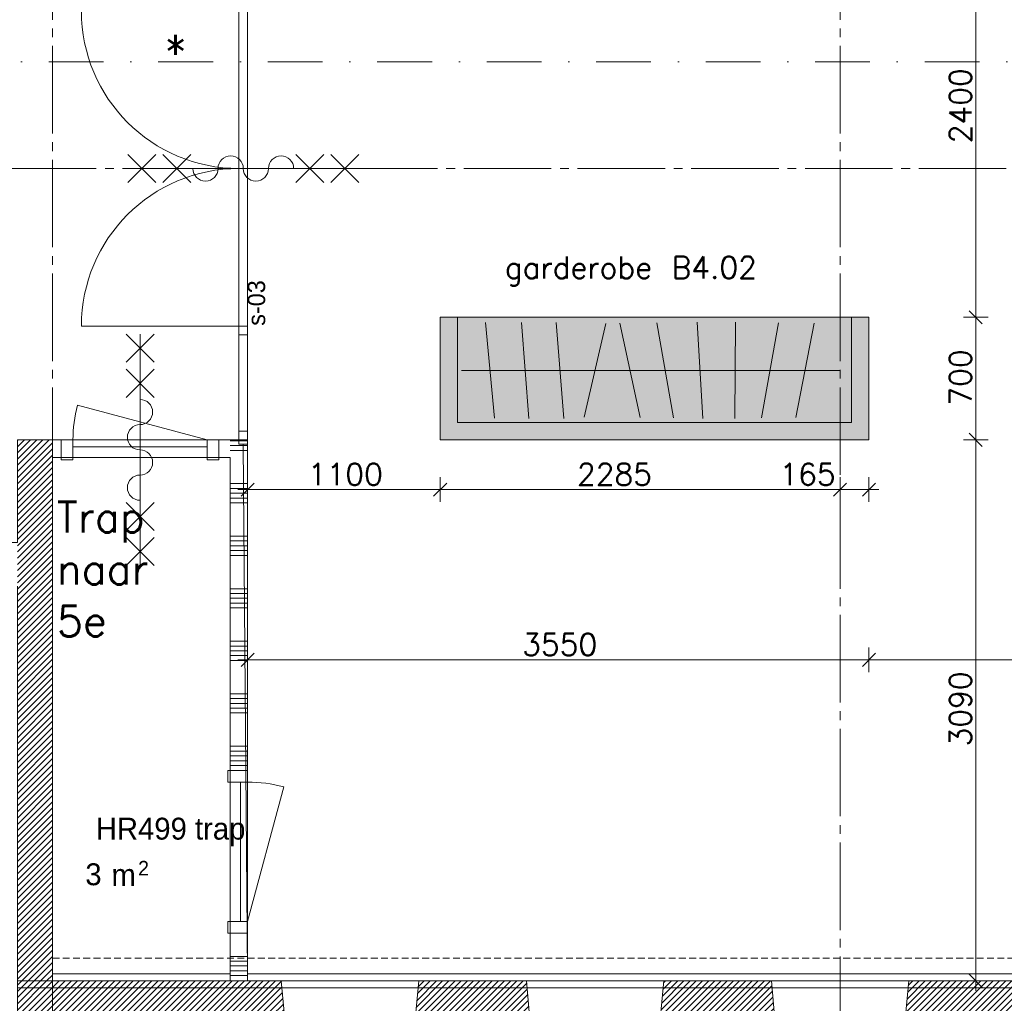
# Model space of a CAD drawing. Header units: millimetres. Extents: x -6136 to 498671, y -8363 to 238556.
# Tile 22 of 47: x 12413 to 18039, y 22232 to 27850. Entities that reach past the tile are written whole.
import ezdxf
from ezdxf.enums import TextEntityAlignment as Align

# ---------------------------------------------------------------- set-up
doc = ezdxf.new("R2010")
doc.units = ezdxf.units.MM
doc.header["$MEASUREMENT"] = 0
for name, pattern in [('B0204', [650, 500, -50, 50, -50]), ('B0302', [625.500011, 313.000011, -156.25, 0, -156.25]), ('B0702', [58.685, 39.06, -19.625001])]:
    doc.linetypes.add(name, pattern=pattern)
for name, color, linetype in [('21 Buitenwanden', 7, 'Continuous'), ('21 Buitenwanden Doorsnede-arcering', 7, 'Continuous'), ('21 Buitenwanden Laagscheidingslijnen', 7, 'Continuous'), ('21 Buitenwanden Ramen', 7, 'Continuous'), ('22 C Binnenwanden', 7, 'Continuous'), ('22 C Binnenwanden Doorsnede-arcering', 7, 'Continuous'), ('22 NC Binnenwanden', 7, 'Continuous'), ('22 NC Binnenwanden Deuren', 7, 'Continuous'), ('22 NC Binnenwanden Doorsnede-arcering', 7, 'Continuous'), ('23 Vloeren', 7, 'Continuous'), ('67 Radiatoren - lijn', 7, 'Continuous'), ('82 Interieur Fase 1', 7, 'Continuous'), ('_ Nieuw Fase 1', 7, 'Continuous'), ('_ Nieuw Fase 1 2D arcering', 7, 'Continuous'), ('_ Nieuw Fase 1 Deuren', 7, 'Continuous'), ('_ Nieuw Fase 1 Deurlabels', 7, 'Continuous'), ('_ Nieuw Fase 1 Doorsnede-arcering', 7, 'Continuous'), ('_ Nieuw Fase 1 Raamlabels', 7, 'Continuous'), ('_ Nieuw Fase 1 tekst', 7, 'Continuous'), ('A Lijn doorsnede', 7, 'Continuous'), ('A Maatvoering', 7, 'Continuous'), ('A Stramien', 7, 'Continuous'), ('Z Brandscheiding', 7, 'Continuous'), ('Z Ruimtebenaming fase 1', 7, 'Continuous'), ('Z Ruimtebenaming fase 1 Zone omranding', 7, 'Continuous'), ('Z Ruimtebenaming fase 1 Zone tekst', 7, 'Continuous')]:
    doc.layers.add(name, color=color, linetype=linetype)
doc.styles.add('GENERATED_STYLE_1', font='txt')
doc.linetypes.add('_ 60', pattern='A,0,[1,19061B UOn1 014c Plattegrond vierde verdieping1.Shx,S=3.968254,R=0,X=0,Y=1.11022e-16],-550,0', length=550)
doc.dimstyles.new('GENERATED_STYLE__1', dxfattribs={"dimtxt": 125, "dimasz": 71.25, "dimexe": 0.18, "dimexo": 0.0625, "dimgap": 0.09, "dimtad": 1, "dimtih": 1, "dimtoh": 1, "dimdec": 0, "dimzin": 0, "dimdsep": 46, "dimtxsty": 'Standard', "dimblk": 'ARROWHEAD_6', "dimblk1": 'ARROWHEAD_6', "dimblk2": 'ARROWHEAD_6', "dimcen": 0.09, "dimse1": 1, "dimse2": 1, "dimclrd": 1, "dimclre": 1, "dimclrt": 9, "dimadec": 0, "dimazin": 0, "dimtfac": 1, "dimtdec": 4, "dimtmove": 0, "dimatfit": 3, "dimfxl": 1, "dimtolj": 1, "dimtzin": 0, "dimarcsym": 0})
doc.dimstyles.new('GENERATED_STYLE__2', dxfattribs={"dimtxt": 125, "dimasz": 71.25, "dimexe": 0.18, "dimexo": 0.0625, "dimgap": 0.09, "dimtad": 1, "dimdec": 0, "dimzin": 0, "dimdsep": 46, "dimtxsty": 'Standard', "dimblk": 'ARROWHEAD_6', "dimblk1": 'ARROWHEAD_6', "dimblk2": 'ARROWHEAD_6', "dimcen": 0.09, "dimse1": 1, "dimse2": 1, "dimclrd": 1, "dimclre": 1, "dimclrt": 9, "dimadec": 0, "dimazin": 0, "dimtfac": 1, "dimtdec": 4, "dimtmove": 0, "dimatfit": 3, "dimfxl": 1, "dimtolj": 1, "dimtzin": 0, "dimarcsym": 0})
pattern_1 = [(45, (0, 0), (-91.9239, 91.9239), []), (45, (-45.96, 45.96), (-91.9239, 91.9239), [97.5, -32.5, 0, -32.5])]
pattern_2 = [(45, (0, 0), (-26.516504, 26.516504), []), (135, (0, 0), (26.516504, 26.516504), [])]
pattern_3 = [(45, (0, 0), (-17.67767, 17.67767), [])]

# ---------------------------------------------------------------- blocks, each defined once
blk = doc.blocks.new('trap_HR499_14_1', base_point=(13274.8, 23196.6))
at = {"layer": 'Z Ruimtebenaming fase 1 Zone tekst', "color": 2, "lineweight": 0}
blk.add_attdef('ROOM_NUMBER', text='', height=125, dxfattribs=at).set_placement((13274.8, 23291.9), align=Align.TOP_CENTER)
for tag, height, p in [('DUMMY_941', 125, (13762, 23333.3)), ('DUMMY_942', 125, (12787.5, 23072.9)), ('DUMMY_943', 125, (12787.5, 23031.3)), ('DUMMY_944', 125, (12890.5, 23027.4)), ('DUMMY_945', 83.3, (13089.3, 23045.2))]:
    blk.add_attdef(tag, text='', height=height, dxfattribs=at).set_placement(p, align=Align.TOP_LEFT)
blk = doc.blocks.new('Slab_1_1', base_point=(200, 32200))
at = {"layer": '23 Vloeren', "color": 1, "linetype": 'Continuous', "lineweight": 0, "flags": 128}
blk.add_lwpolyline([(200, 32200), (200, 7400), (4520, 7400), (4520, 8150), (8080, 8150), (8080, 7400), (12400, 7400), (12400, 22320), (21800, 22320), (21800, 20900), (46600, 20900), (46600, 25220), (45850, 25220), (45850, 28780), (46600, 28780), (46600, 33100), (21800, 33100), (21800, 31600), (12400, 31600), (12400, 28550), (8780, 28550), (8780, 30202.3), (7150, 30202.3), (7150, 32200)], close=True, dxfattribs=at)
blk = doc.blocks.new('R1 23')
at = {"layer": '21 Buitenwanden Ramen', "color": 9, "linetype": 'Continuous', "lineweight": 0}
for p, q in [((-375, 100), (375, 100)), ((-375, 70), (-375, 0)), ((375, 70), (375, 0)), ((-392.5, -260), (392.5, -260))]:
    blk.add_line(p, q, dxfattribs=at)
at = {"layer": '21 Buitenwanden Ramen', "color": 2, "linetype": 'Continuous', "lineweight": 0}
for p, q in [((-375, 100), (-375, 70)), ((375, 100), (375, 70))]:
    blk.add_line(p, q, dxfattribs=at)
at = {"layer": '21 Buitenwanden Ramen', "color": 1, "linetype": 'Continuous', "lineweight": 0}
for p, q in [((-375, 0), (-315, 0)), ((-375, 0), (-375, -60)), ((-375, 0), (-375, -60)), ((-315, 0), (-315, -60)), ((-315, 0), (315, 0)), ((315, -60), (315, 0)), ((315, 0), (375, 0)), ((375, 0), (375, -60)), ((375, 0), (375, -60)), ((-315, -30), (315, -30)), ((-375, -60), (-392.5, -260)), ((-315, -60), (-375, -60)), ((315, -60), (-315, -60)), ((375, -60), (315, -60)), ((375, -60), (392.5, -260))]:
    blk.add_line(p, q, dxfattribs=at)
blk = doc.blocks.new('R1 23_2')
at = {"layer": '21 Buitenwanden Ramen', "color": 9, "linetype": 'Continuous', "lineweight": 0}
for p, q in [((-375, 100), (375, 100)), ((-375, 70), (-375, 0)), ((375, 70), (375, 0)), ((-392.5, -260), (392.5, -260))]:
    blk.add_line(p, q, dxfattribs=at)
at = {"layer": '21 Buitenwanden Ramen', "color": 2, "linetype": 'Continuous', "lineweight": 0}
for p, q in [((-375, 100), (-375, 70)), ((375, 100), (375, 70))]:
    blk.add_line(p, q, dxfattribs=at)
at = {"layer": '21 Buitenwanden Ramen', "color": 1, "linetype": 'Continuous', "lineweight": 0}
for p, q in [((-375, 0), (-315, 0)), ((-375, 0), (-375, -60)), ((-375, 0), (-375, -60)), ((-315, 0), (-315, -50)), ((-315, 0), (-255, 0)), ((-315, -50), (-315, 0)), ((-255, 0), (255, 0)), ((-255, 0), (-255, -50)), ((-255, 0), (255, 0)), ((255, -50), (255, 0)), ((255, 0), (315, 0)), ((315, -50), (315, 0)), ((315, 0), (375, 0)), ((315, 0), (315, -50)), ((375, 0), (375, -60)), ((375, 0), (375, -60)), ((-315, -50), (-315, -60)), ((-255, -50), (-315, -50)), ((-255, -25), (255, -25)), ((255, -50), (-255, -50)), ((315, -50), (255, -50)), ((315, -60), (315, -50)), ((-375, -60), (-392.5, -260)), ((-315, -60), (-375, -60)), ((315, -60), (-315, -60)), ((375, -60), (315, -60)), ((375, -60), (392.5, -260))]:
    blk.add_line(p, q, dxfattribs=at)
blk = doc.blocks.new('Wall_27_1', base_point=(12400, 22160))
at = {"layer": '21 Buitenwanden Doorsnede-arcering', "linetype": 'Continuous', "lineweight": 0, "true_color": 0x000000}
h = blk.add_hatch(dxfattribs=at)
h.set_pattern_fill('220_Gewapend_beton___pre_2B', color=18, style=0, pattern_type=2)
h.set_pattern_definition(pattern_3)
h.paths.add_polyline_path([(12600, 22360), (12400, 22360), (12400, 22160), (12600, 22160)])
h = blk.add_hatch(dxfattribs=at)
h.set_pattern_fill('220_Gewapend_beton___pre_2B', color=18, style=0, pattern_type=2)
h.set_pattern_definition(pattern_3)
h.paths.add_polyline_path([(12600, 22160), (13925, 22160), (13907.5, 22360), (12600, 22360)])
h = blk.add_hatch(dxfattribs=at)
h.set_pattern_fill('220_Gewapend_beton___pre_2B', color=18, style=0, pattern_type=2)
h.set_pattern_definition(pattern_3)
h.paths.add_polyline_path([(14692.5, 22360), (14675, 22160), (15325, 22160), (15307.5, 22360)])
h = blk.add_hatch(dxfattribs=at)
h.set_pattern_fill('220_Gewapend_beton___pre_2B', color=18, style=0, pattern_type=2)
h.set_pattern_definition(pattern_3)
h.paths.add_polyline_path([(16092.5, 22360), (16075, 22160), (16725, 22160), (16707.5, 22360)])
h = blk.add_hatch(dxfattribs=at)
h.set_pattern_fill('220_Gewapend_beton___pre_2B', color=18, style=0, pattern_type=2)
h.set_pattern_definition(pattern_3)
h.paths.add_polyline_path([(17492.5, 22360), (17475, 22160), (18125, 22160), (18107.5, 22360)])
h = blk.add_hatch(dxfattribs=at)
h.set_pattern_fill('220_Gewapend_beton___pre_2B', color=18, style=0, pattern_type=2)
h.set_pattern_definition(pattern_3)
h.paths.add_polyline_path([(18892.5, 22360), (18875, 22160), (19525, 22160), (19507.5, 22360)])
h = blk.add_hatch(dxfattribs=at)
h.set_pattern_fill('220_Gewapend_beton___pre_2B', color=18, style=0, pattern_type=2)
h.set_pattern_definition(pattern_3)
h.paths.add_polyline_path([(20292.5, 22360), (20275, 22160), (21600, 22160), (21600, 22360)])
h = blk.add_hatch(dxfattribs=at)
h.set_pattern_fill('415_Isolatie_ruit_0001', color=18, style=0, pattern_type=2)
h.set_pattern_definition(pattern_2)
h.paths.add_polyline_path([(12660, 22160), (12600, 22160), (12600, 22100), (12660, 22100)])
h = blk.add_hatch(dxfattribs=at)
h.set_pattern_fill('415_Isolatie_ruit_0001', color=18, style=0, pattern_type=2)
h.set_pattern_definition(pattern_2)
h.paths.add_polyline_path([(12660, 22160), (12660, 22100), (13925, 22100), (13925, 22160)])
h = blk.add_hatch(dxfattribs=at)
h.set_pattern_fill('415_Isolatie_ruit_0001', color=18, style=0, pattern_type=2)
h.set_pattern_definition(pattern_2)
h.paths.add_polyline_path([(14675, 22100), (15325, 22100), (15325, 22160), (14675, 22160)])
h = blk.add_hatch(dxfattribs=at)
h.set_pattern_fill('415_Isolatie_ruit_0001', color=18, style=0, pattern_type=2)
h.set_pattern_definition(pattern_2)
h.paths.add_polyline_path([(16725, 22160), (16075, 22160), (16075, 22100), (16725, 22100)])
h = blk.add_hatch(dxfattribs=at)
h.set_pattern_fill('415_Isolatie_ruit_0001', color=18, style=0, pattern_type=2)
h.set_pattern_definition(pattern_2)
h.paths.add_polyline_path([(17475, 22100), (18125, 22100), (18125, 22160), (17475, 22160)])
h = blk.add_hatch(dxfattribs=at)
h.set_pattern_fill('415_Isolatie_ruit_0001', color=18, style=0, pattern_type=2)
h.set_pattern_definition(pattern_2)
h.paths.add_polyline_path([(19525, 22160), (18875, 22160), (18875, 22100), (19525, 22100)])
h = blk.add_hatch(dxfattribs=at)
h.set_pattern_fill('415_Isolatie_ruit_0001', color=18, style=0, pattern_type=2)
h.set_pattern_definition(pattern_2)
h.paths.add_polyline_path([(21540, 22160), (20275, 22160), (20275, 22100), (21540, 22100)])
h = blk.add_hatch(dxfattribs=at)
h.set_pattern_fill('160_Natuursteen_0001', color=18, style=0, pattern_type=2)
h.set_pattern_definition(pattern_1)
h.paths.add_polyline_path([(12760, 22030), (12730, 22030), (12730, 22000), (12760, 22000)])
h = blk.add_hatch(dxfattribs=at)
h.set_pattern_fill('160_Natuursteen_0001', color=18, style=0, pattern_type=2)
h.set_pattern_definition(pattern_1)
h.paths.add_polyline_path([(12760, 22000), (13925, 22000), (13925, 22030), (12760, 22030)])
h = blk.add_hatch(dxfattribs=at)
h.set_pattern_fill('160_Natuursteen_0001', color=18, style=0, pattern_type=2)
h.set_pattern_definition(pattern_1)
h.paths.add_polyline_path([(14675, 22000), (15325, 22000), (15325, 22030), (14675, 22030)])
h = blk.add_hatch(dxfattribs=at)
h.set_pattern_fill('160_Natuursteen_0001', color=18, style=0, pattern_type=2)
h.set_pattern_definition(pattern_1)
h.paths.add_polyline_path([(16075, 22000), (16725, 22000), (16725, 22030), (16075, 22030)])
h = blk.add_hatch(dxfattribs=at)
h.set_pattern_fill('160_Natuursteen_0001', color=18, style=0, pattern_type=2)
h.set_pattern_definition(pattern_1)
h.paths.add_polyline_path([(17475, 22000), (18125, 22000), (18125, 22030), (17475, 22030)])
h = blk.add_hatch(dxfattribs=at)
h.set_pattern_fill('160_Natuursteen_0001', color=18, style=0, pattern_type=2)
h.set_pattern_definition(pattern_1)
h.paths.add_polyline_path([(18875, 22000), (19525, 22000), (19525, 22030), (18875, 22030)])
h = blk.add_hatch(dxfattribs=at)
h.set_pattern_fill('160_Natuursteen_0001', color=18, style=0, pattern_type=2)
h.set_pattern_definition(pattern_1)
h.paths.add_polyline_path([(20275, 22000), (21440, 22000), (21440, 22030), (20275, 22030)])
at = {"layer": '21 Buitenwanden', "color": 1, "linetype": 'Continuous', "lineweight": 0}
for p, q in [((13925, 22160), (13907.5, 22360)), ((14675, 22160), (14692.5, 22360)), ((15325, 22160), (15307.5, 22360)), ((16075, 22160), (16092.5, 22360)), ((16725, 22160), (16707.5, 22360)), ((17475, 22160), (17492.5, 22360)), ((18125, 22160), (18107.5, 22360)), ((18875, 22160), (18892.5, 22360)), ((19525, 22160), (19507.5, 22360)), ((20275, 22160), (20292.5, 22360)), ((13925, 22100), (13925, 22160)), ((14675, 22100), (14675, 22160)), ((15325, 22100), (15325, 22160)), ((16075, 22100), (16075, 22160)), ((16725, 22100), (16725, 22160)), ((17475, 22100), (17475, 22160)), ((18125, 22100), (18125, 22160)), ((18875, 22100), (18875, 22160)), ((19525, 22100), (19525, 22160)), ((20275, 22100), (20275, 22160))]:
    blk.add_line(p, q, dxfattribs=at)
at = {"layer": '21 Buitenwanden', "color": 9, "linetype": 'Continuous', "lineweight": 0}
for p, q in [((13925, 22030), (13925, 22100)), ((14675, 22030), (14675, 22100)), ((15325, 22030), (15325, 22100)), ((16075, 22030), (16075, 22100)), ((16725, 22030), (16725, 22100)), ((17475, 22030), (17475, 22100)), ((18125, 22030), (18125, 22100)), ((18875, 22030), (18875, 22100)), ((19525, 22030), (19525, 22100)), ((20275, 22030), (20275, 22100))]:
    blk.add_line(p, q, dxfattribs=at)
at = {"layer": '21 Buitenwanden', "color": 2, "linetype": 'Continuous', "lineweight": 0}
for p, q in [((13925, 22000), (13925, 22030)), ((14675, 22000), (14675, 22030)), ((15325, 22000), (15325, 22030)), ((16075, 22000), (16075, 22030)), ((16725, 22000), (16725, 22030)), ((17475, 22000), (17475, 22030)), ((18125, 22000), (18125, 22030)), ((18875, 22000), (18875, 22030)), ((19525, 22000), (19525, 22030)), ((20275, 22000), (20275, 22030))]:
    blk.add_line(p, q, dxfattribs=at)
at = {"layer": '21 Buitenwanden', "color": 1, "linetype": 'Continuous', "lineweight": 0, "flags": 128}
for points in [[(13907.5, 22360), (12400, 22360)], [(12400, 22160), (12400, 22360)], [(15307.5, 22360), (14692.5, 22360)], [(16707.5, 22360), (16092.5, 22360)], [(18107.5, 22360), (17492.5, 22360)], [(19507.5, 22360), (18892.5, 22360)], [(21600, 22360), (20292.5, 22360)], [(12400, 22100), (12400, 22160)]]:
    blk.add_lwpolyline(points, dxfattribs=at)
at = {"layer": '21 Buitenwanden', "color": 9, "linetype": 'Continuous', "lineweight": 0, "flags": 128}
blk.add_lwpolyline([(12400, 22030), (12400, 22100)], dxfattribs=at)
at = {"layer": '21 Buitenwanden', "color": 2, "linetype": 'Continuous', "lineweight": 0, "flags": 128}
for points in [[(12400, 22000), (12400, 22030)], [(12760, 22000), (13925, 22000)], [(14675, 22000), (15325, 22000)], [(16075, 22000), (16725, 22000)], [(17475, 22000), (18125, 22000)], [(18875, 22000), (19525, 22000)], [(20275, 22000), (21440, 22000)]]:
    blk.add_lwpolyline(points, dxfattribs=at)
at = {"layer": '21 Buitenwanden Laagscheidingslijnen', "color": 1, "linetype": 'Continuous', "lineweight": 0}
for p, q in [((12400, 22160), (12400, 22100)), ((12600, 22100), (12600, 22160)), ((12600, 22160), (13925, 22160)), ((14675, 22160), (15325, 22160)), ((16075, 22160), (16725, 22160)), ((17475, 22160), (18125, 22160)), ((18875, 22160), (19525, 22160)), ((20275, 22160), (21540, 22160)), ((21600, 22160), (21540, 22160)), ((12400, 22100), (12400, 22030)), ((12660, 22030), (12660, 22100)), ((12660, 22100), (13925, 22100)), ((14675, 22100), (15325, 22100)), ((16075, 22100), (16725, 22100)), ((17475, 22100), (18125, 22100)), ((18875, 22100), (19525, 22100)), ((20275, 22100), (21470, 22100)), ((21540, 22100), (21470, 22100)), ((12400, 22030), (12400, 22000))]:
    blk.add_line(p, q, dxfattribs=at)
at = {"layer": '21 Buitenwanden Laagscheidingslijnen', "color": 2, "linetype": 'Continuous', "lineweight": 0}
for p, q in [((12730, 22000), (12730, 22030)), ((12730, 22030), (13925, 22030)), ((14675, 22030), (15325, 22030)), ((16075, 22030), (16725, 22030)), ((17475, 22030), (18125, 22030)), ((18875, 22030), (19525, 22030)), ((20275, 22030), (21440, 22030)), ((21470, 22030), (21440, 22030))]:
    blk.add_line(p, q, dxfattribs=at)
at = {"layer": '21 Buitenwanden Ramen', "color": 1, "linetype": 'Continuous', "lineweight": 0, "xscale": -1, "zscale": 1000, "rotation": 180}
for name, p in [('R1 23', (14300, 22100)), ('R1 23_2', (15700, 22100)), ('R1 23', (17100, 22100)), ('R1 23_2', (18500, 22100)), ('R1 23', (19900, 22100))]:
    blk.add_blockref(name, p, dxfattribs=at)
blk = doc.blocks.new('Wall_50_1', base_point=(12550, 22360))
at = {"layer": '22 C Binnenwanden Doorsnede-arcering', "linetype": 'Continuous', "lineweight": 0, "true_color": 0x000000}
h = blk.add_hatch(dxfattribs=at)
h.set_pattern_fill('220_Gewapend_beton___pre_2B', color=18, style=0, pattern_type=2)
h.set_pattern_definition(pattern_3)
h.paths.add_polyline_path([(12600, 22360), (12600, 25450), (12400, 25450), (12400, 22360)])
at = {"layer": '22 C Binnenwanden', "color": 1, "linetype": 'Continuous', "lineweight": 0, "flags": 128}
for points in [[(12600, 25450), (12400, 25450)], [(12400, 25450), (12400, 24864)], [(12600, 22360), (12600, 25450)], [(12400, 24614), (12400, 22360)], [(12400, 22360), (12600, 22360)]]:
    blk.add_lwpolyline(points, dxfattribs=at)
blk = doc.blocks.new('D2 zl2 23')
at = {"layer": '_ Nieuw Fase 1 Deuren', "color": 1, "linetype": 'Continuous', "lineweight": 0}
for p, q in [((-900, 0), (-900, 900)), ((900, 0), (900, 900)), ((-1500, 0), (-1550, 0)), ((-1550, 0), (-1550, -50)), ((-1550, 0), (-1550, -50)), ((-1550, 0), (-1550, -50)), ((-1500, -50), (-1500, 0)), ((-1500, 0), (-950, 0)), ((-950, 0), (-1500, 0)), ((-900, 0), (-950, 0)), ((-950, 0), (-950, -50)), ((-900, -50), (-900, 0)), ((0, 0), (-900, 0)), ((-900, 0), (-900, -50)), ((0, 0), (900, 0)), ((0, -50), (0, 0)), ((0, -50), (0, 0)), ((950, 0), (900, 0)), ((900, 0), (900, -50)), ((900, 0), (900, -50)), ((950, -50), (950, 0)), ((1500, 0), (950, 0)), ((1500, 0), (950, 0)), ((1550, 0), (1500, 0)), ((1500, 0), (1500, -50)), ((1550, -50), (1550, 0)), ((1550, 0), (1550, -50)), ((1550, 0), (1550, -50)), ((-1550, -50), (-1500, -50)), ((-950, -50), (-900, -50)), ((-900, -50), (0, -50)), ((900, -50), (0, -50)), ((900, -50), (950, -50)), ((1500, -50), (1550, -50))]:
    blk.add_line(p, q, dxfattribs=at)
at = {"layer": '_ Nieuw Fase 1 Deuren', "color": 9, "linetype": 'Continuous', "lineweight": 0}
for p, q in [((-80, 475), (80, 635)), ((80, 475), (-80, 635)), ((0, -685), (0, 635)), ((-80, 275), (80, 435)), ((80, 275), (-80, 435)), ((-80, -325), (80, -485)), ((80, -325), (-80, -485)), ((-80, -525), (80, -685)), ((80, -525), (-80, -685))]:
    blk.add_line(p, q, dxfattribs=at)
at = {"layer": '_ Nieuw Fase 1 Deuren', "color": 1, "linetype": 'Continuous', "lineweight": 0, "flags": 128}
for points in [[(-950, -50), (-1500, -50), (-1500, 0), (-950, 0)], [(1500, 0), (950, 0), (950, -50), (1500, -50)]]:
    blk.add_lwpolyline(points, close=True, dxfattribs=at)
at = {"layer": '_ Nieuw Fase 1 Deuren', "color": 1, "linetype": 'Continuous', "lineweight": 0}
for centre, start, end in [((-900, 0), 0, 90), ((900, 0), 90, 180)]:
    blk.add_arc(centre, 900, start, end, dxfattribs=at)
at = {"layer": '_ Nieuw Fase 1 Deuren', "color": 9, "linetype": 'Continuous', "lineweight": 0}
for centre, start, end in [((0, 191), 270, 90), ((0, 47), 90, 270), ((0, -97), 270, 90), ((0, -241), 90, 270)]:
    blk.add_arc(centre, 72, start, end, dxfattribs=at)
blk = doc.blocks.new('Deur en raam marker 23 KM')
at = {"layer": '_ Nieuw Fase 1 Raamlabels', "color": 2, "lineweight": 0, "style": 'GENERATED_STYLE_1'}
blk.add_attdef('AC_WIDO_ID', text='', height=100, rotation=360, dxfattribs=at).set_placement((-204.6, 345.2), align=Align.TOP_LEFT)
blk = doc.blocks.new('Wall_66_1', base_point=(13690, 25425))
at = {"layer": '_ Nieuw Fase 1', "color": 1, "linetype": 'Continuous', "lineweight": 0}
for p, q in [((13665, 28550), (13715, 28550)), ((13665, 25450), (13715, 25450))]:
    blk.add_line(p, q, dxfattribs=at)
at = {"layer": '_ Nieuw Fase 1', "color": 1, "linetype": 'Continuous', "lineweight": 0, "flags": 128}
for points in [[(13665, 25450), (13665, 25425)], [(13715, 25425), (13715, 25450)], [(13665, 25425), (13715, 25425)]]:
    blk.add_lwpolyline(points, dxfattribs=at)
at = {"layer": '_ Nieuw Fase 1 Deuren', "color": 1, "linetype": 'Continuous', "lineweight": 0, "xscale": -1, "zscale": 1000, "rotation": 90}
blk.add_blockref('D2 zl2 23', (13665, 27000), dxfattribs=at)
at = {"layer": '_ Nieuw Fase 1 Deurlabels', "color": 9, "linetype": 'Continuous', "lineweight": 0}
ref = blk.add_blockref('Deur en raam marker 23 KM', (13665, 27000), dxfattribs=dict(at, rotation=90))
ref.add_attrib('AC_WIDO_ID', 's-03', dxfattribs={"color": 2, "lineweight": 0, "height": 100, "rotation": 90, "style": 'GENERATED_STYLE_1'}).set_placement((13715, 26231.7), align=Align.TOP_CENTER)
blk = doc.blocks.new('*X314')
at = {"layer": '22 NC Binnenwanden Doorsnede-arcering', "color": 7, "linetype": 'Continuous', "lineweight": 0}
for p, q in [((13710.1, 25445.1), (13615, 25445.1)), ((13682.7, 25417.7), (13615, 25417.7)), ((13655.3, 25390.3), (13615, 25390.3))]:
    blk.add_line(p, q, dxfattribs=at)
blk = doc.blocks.new('*X315')
at = {"layer": '22 NC Binnenwanden Doorsnede-arcering', "color": 7, "linetype": 'Continuous', "lineweight": 0}
for p, q in [((13715, 25445.1), (13710.1, 25445.1)), ((13715, 25390.3), (13655.3, 25390.3)), ((13715, 25417.7), (13682.7, 25417.7))]:
    blk.add_line(p, q, dxfattribs=at)
blk = doc.blocks.new('*X316')
at = {"layer": '22 NC Binnenwanden Doorsnede-arcering', "color": 7, "linetype": 'Continuous', "lineweight": 0}
for p, q in [((13715, 25200), (13615, 25200)), ((13715, 25172.6), (13615, 25172.6)), ((13715, 25145.1), (13615, 25145.1)), ((13715, 25117.7), (13615, 25117.7)), ((13715, 25090.3), (13615, 25090.3)), ((13715, 24900), (13615, 24900)), ((13715, 24872.6), (13615, 24872.6)), ((13715, 24845.1), (13615, 24845.1)), ((13715, 24817.7), (13615, 24817.7)), ((13715, 24790.3), (13615, 24790.3)), ((13715, 24600), (13615, 24600)), ((13715, 24572.6), (13615, 24572.6)), ((13715, 24545.1), (13615, 24545.1)), ((13715, 24517.7), (13615, 24517.7)), ((13715, 24490.3), (13615, 24490.3)), ((13715, 24300), (13615, 24300)), ((13715, 24272.6), (13615, 24272.6)), ((13715, 24245.1), (13615, 24245.1)), ((13715, 24217.7), (13615, 24217.7)), ((13715, 24190.3), (13615, 24190.3)), ((13715, 24000), (13615, 24000)), ((13715, 23972.6), (13615, 23972.6)), ((13715, 23945.1), (13615, 23945.1)), ((13715, 23917.7), (13615, 23917.7)), ((13715, 23890.3), (13615, 23890.3)), ((13715, 23700), (13615, 23700)), ((13715, 23672.6), (13615, 23672.6)), ((13715, 23645.1), (13615, 23645.1)), ((13715, 23617.7), (13615, 23617.7)), ((13715, 23590.3), (13615, 23590.3))]:
    blk.add_line(p, q, dxfattribs=at)
blk = doc.blocks.new('*X317')
at = {"layer": '22 NC Binnenwanden Doorsnede-arcering', "color": 7, "linetype": 'Continuous', "lineweight": 0}
for p, q in [((13715, 22500), (13615, 22500)), ((13715, 22472.6), (13615, 22472.6)), ((13715, 22445.1), (13615, 22445.1)), ((13715, 22417.7), (13615, 22417.7)), ((13715, 22390.3), (13615, 22390.3))]:
    blk.add_line(p, q, dxfattribs=at)
blk = doc.blocks.new('D1 23_4')
at = {"layer": '22 NC Binnenwanden Deuren', "color": 1, "linetype": 'Continuous', "lineweight": 0}
for p, q in [((398, 0), (-370.9, 206)), ((-398, 0), (-465, 0)), ((-465, 0), (-465, -114)), ((-465, 0), (-465, -100)), ((-465, 0), (-465, -100)), ((-398, -114), (-398, 0)), ((-398, 0), (398, 0)), ((-398, -40), (-398, 0)), ((465, 0), (398, 0)), ((398, 0), (398, -114)), ((398, 0), (398, -40)), ((465, -114), (465, 0)), ((465, 0), (465, -100)), ((465, 0), (465, -100)), ((398, -40), (-398, -40)), ((-465, -114), (-398, -114)), ((398, -114), (465, -114))]:
    blk.add_line(p, q, dxfattribs=at)
blk.add_arc((398, 0), 796, 165, 180, dxfattribs=at)
blk = doc.blocks.new('Wall_68_1', base_point=(13715, 25450))
at = {"layer": '22 NC Binnenwanden', "color": 1, "linetype": 'Continuous', "lineweight": 0}
for p, q in [((13715, 23562.5), (13615, 23562.5)), ((13715, 22632.5), (13615, 22632.5))]:
    blk.add_line(p, q, dxfattribs=at)
at = {"layer": '22 NC Binnenwanden', "color": 1, "linetype": 'Continuous', "lineweight": 0, "flags": 128}
for points in [[(13715, 25450), (13615, 25450)], [(13715, 23562.5), (13715, 25450)], [(13615, 25350), (13615, 23562.5)], [(13615, 22632.5), (13615, 22360)], [(13715, 22360), (13715, 22632.5)], [(13615, 22360), (13715, 22360)]]:
    blk.add_lwpolyline(points, dxfattribs=at)
at = {"layer": '22 NC Binnenwanden', "color": 1, "lineweight": 0}
for name in ['*X314', '*X315', '*X316', '*X317']:
    blk.add_blockref(name, (0, 0), dxfattribs=at)
at = {"layer": '22 NC Binnenwanden Deuren', "color": 1, "linetype": 'Continuous', "lineweight": 0, "zscale": 1000, "rotation": 270}
blk.add_blockref('D1 23_4', (13715, 23097.5), dxfattribs=at)
blk = doc.blocks.new('D1 23')
at = {"layer": '22 NC Binnenwanden Deuren', "color": 9, "linetype": 'Continuous', "lineweight": 0}
for p, q in [((-80, 443), (80, 603)), ((80, 443), (-80, 603)), ((0, -717), (0, 603)), ((-80, 243), (80, 403)), ((80, 243), (-80, 403)), ((-80, -357), (80, -517)), ((80, -357), (-80, -517)), ((-80, -557), (80, -717)), ((80, -557), (-80, -717))]:
    blk.add_line(p, q, dxfattribs=at)
at = {"layer": '22 NC Binnenwanden Deuren', "color": 1, "linetype": 'Continuous', "lineweight": 0}
for p, q in [((383, 0), (-356.9, 198.3)), ((-383, 0), (-450, 0)), ((-450, 0), (-450, -114)), ((-450, 0), (-450, -100)), ((-450, 0), (-450, -100)), ((-383, -114), (-383, 0)), ((-383, 0), (383, 0)), ((-383, -40), (-383, 0)), ((450, 0), (383, 0)), ((383, 0), (383, -114)), ((383, 0), (383, -40)), ((450, -114), (450, 0)), ((450, 0), (450, -100)), ((450, 0), (450, -100)), ((383, -40), (-383, -40)), ((-450, -114), (-383, -114)), ((383, -114), (450, -114))]:
    blk.add_line(p, q, dxfattribs=at)
at = {"layer": '22 NC Binnenwanden Deuren', "color": 9, "linetype": 'Continuous', "lineweight": 0}
for centre, start, end in [((0, 159), 270, 90), ((0, 15), 90, 270), ((0, -129), 270, 90), ((0, -273), 90, 270)]:
    blk.add_arc(centre, 72, start, end, dxfattribs=at)
at = {"layer": '22 NC Binnenwanden Deuren', "color": 1, "linetype": 'Continuous', "lineweight": 0}
blk.add_arc((383, 0), 766, 165, 180, dxfattribs=at)
blk = doc.blocks.new('Wall_99_1', base_point=(12600, 25450))
at = {"layer": '22 NC Binnenwanden', "color": 1, "linetype": 'Continuous', "lineweight": 0}
for p, q in [((12650, 25450), (12650, 25350)), ((13550, 25450), (13550, 25350))]:
    blk.add_line(p, q, dxfattribs=at)
at = {"layer": '22 NC Binnenwanden', "color": 1, "linetype": 'Continuous', "lineweight": 0, "flags": 128}
for points in [[(12650, 25450), (12600, 25450)], [(12600, 25450), (12600, 25350)], [(13615, 25450), (13550, 25450)], [(12600, 25350), (12650, 25350)], [(13550, 25350), (13615, 25350)]]:
    blk.add_lwpolyline(points, dxfattribs=at)
at = {"layer": '22 NC Binnenwanden Deuren', "color": 1, "linetype": 'Continuous', "lineweight": 0, "zscale": 1000}
blk.add_blockref('D1 23', (13100, 25450), dxfattribs=at)
blk = doc.blocks.new('Wall_118_1', base_point=(17215, 25500))
at = {"layer": '_ Nieuw Fase 1 Doorsnede-arcering', "linetype": 'Continuous', "lineweight": 0, "true_color": 0xe89b00}
for points in [[(14815, 25550), (14815, 25450), (14915, 25550)], [(14915, 25550), (14815, 25450), (14915, 25450)], [(14915, 25450), (17165, 25450), (17165, 25550), (14915, 25550)], [(17265, 25550), (17165, 25550), (17265, 25450)], [(17165, 25550), (17165, 25450), (17265, 25450)]]:
    blk.add_hatch(color=42, dxfattribs=at).paths.add_polyline_path(points)
at = {"layer": '_ Nieuw Fase 1', "color": 1, "linetype": 'Continuous', "lineweight": 0, "flags": 128}
for points in [[(14815, 25450), (14815, 25550)], [(17165, 25550), (14915, 25550)], [(17265, 25450), (17265, 25550)], [(14815, 25450), (17265, 25450)]]:
    blk.add_lwpolyline(points, dxfattribs=at)
blk = doc.blocks.new('Wall_119_1', base_point=(17215, 26150))
at = {"layer": '_ Nieuw Fase 1 Doorsnede-arcering', "linetype": 'Continuous', "lineweight": 0, "true_color": 0xe89b00}
blk.add_hatch(color=42, dxfattribs=at).paths.add_polyline_path([(17265, 25550), (17265, 26150), (17165, 26150), (17165, 25550)])
at = {"layer": '_ Nieuw Fase 1', "color": 1, "linetype": 'Continuous', "lineweight": 0, "flags": 128}
for points in [[(17165, 26150), (17165, 25550)], [(17165, 26150), (17265, 26150)], [(17265, 25550), (17265, 26150)]]:
    blk.add_lwpolyline(points, dxfattribs=at)
blk = doc.blocks.new('Wall_120_1', base_point=(14865, 26150))
at = {"layer": '_ Nieuw Fase 1 Doorsnede-arcering', "linetype": 'Continuous', "lineweight": 0, "true_color": 0xe89b00}
blk.add_hatch(color=42, dxfattribs=at).paths.add_polyline_path([(14915, 25550), (14915, 26150), (14815, 26150), (14815, 25550)])
at = {"layer": '_ Nieuw Fase 1', "color": 1, "linetype": 'Continuous', "lineweight": 0, "flags": 128}
for points in [[(14815, 26150), (14815, 25550)], [(14815, 26150), (14915, 26150)], [(14915, 25550), (14915, 26150)]]:
    blk.add_lwpolyline(points, dxfattribs=at)
blk = doc.blocks.new('*D433')
at = {"layer": 'A Maatvoering', "color": 1, "linetype": 'Continuous', "lineweight": 0}
for p, q in [((17837.8, 25487.5), (17912.8, 25412.5)), ((17945.6, 25450), (17805, 25450)), ((17875.3, 22360), (17875.3, 25450)), ((17837.8, 22397.5), (17912.8, 22322.5)), ((17945.6, 22360), (17805, 22360)), ((17875.3, 22303.8), (17875.3, 22360))]:
    blk.add_line(p, q, dxfattribs=at)
at = {"layer": 'A Maatvoering', "color": 9, "lineweight": 0, "insert": (17850.3, 23698.9), "char_height": 125, "attachment_point": 7, "rotation": 90}
blk.add_mtext('\\A1;{\\pql;\\Ftxt.shx;3090}', dxfattribs=at)
blk = doc.blocks.new('ARROWHEAD_6')
at = {"color": 0, "linetype": 'Continuous', "lineweight": 0}
for p, q in [((0, 0), (-1, 0)), ((-0.5, -0.5), (0.5, 0.5))]:
    blk.add_line(p, q, dxfattribs=at)
blk = doc.blocks.new('*D434')
at = {"layer": 'A Maatvoering', "color": 1, "linetype": 'Continuous', "lineweight": 0}
for p, q in [((17837.8, 26187.5), (17912.8, 26112.5)), ((17945.6, 26150), (17805, 26150)), ((17875.3, 25450), (17875.3, 26150)), ((17837.8, 25487.5), (17912.8, 25412.5)), ((17945.6, 25450), (17805, 25450))]:
    blk.add_line(p, q, dxfattribs=at)
at = {"layer": 'A Maatvoering', "color": 9, "lineweight": 0, "insert": (17850.3, 25645.5), "char_height": 125, "attachment_point": 7, "rotation": 90}
blk.add_mtext('\\A1;{\\pql;\\Ftxt.shx;700}', dxfattribs=at)
blk = doc.blocks.new('*D435')
at = {"layer": 'A Maatvoering', "color": 1, "linetype": 'Continuous', "lineweight": 0}
for p, q in [((17837.8, 28587.5), (17912.8, 28512.5)), ((17945.6, 28550), (17805, 28550)), ((17875.3, 26150), (17875.3, 28550)), ((17837.8, 26187.5), (17912.8, 26112.5)), ((17945.6, 26150), (17805, 26150))]:
    blk.add_line(p, q, dxfattribs=at)
at = {"layer": 'A Maatvoering', "color": 9, "lineweight": 0, "insert": (17850.3, 27143.9), "char_height": 125, "attachment_point": 7, "rotation": 90}
blk.add_mtext('\\A1;{\\pql;\\Ftxt.shx;2400}', dxfattribs=at)
blk = doc.blocks.new('Standard grid marker')
at = {"layer": 'A Stramien', "color": 9, "linetype": 'B0204', "lineweight": 0}
blk.add_line((3000, 0), (67800, 0), dxfattribs=at)
at = {"layer": 'A Stramien', "color": 2, "lineweight": 0}
for tag, p in [('AC_MarkerText_1_0', (-175, -4.6)), ('AC_MarkerText_1_1', (70975, -4.6))]:
    blk.add_attdef(tag, text='', height=175, dxfattribs=at).set_placement(p, align=Align.MIDDLE_CENTER)
blk = doc.blocks.new('Standard grid marker_2')
at = {"layer": 'A Stramien', "color": 9, "linetype": 'B0204', "lineweight": 0}
blk.add_line((3000, 0), (37200, 0), dxfattribs=at)
at = {"layer": 'A Stramien', "color": 2, "lineweight": 0}
for tag, p in [('AC_MarkerText_1_0', (-175, -4.6)), ('AC_MarkerText_1_1', (40375, -4.6))]:
    blk.add_attdef(tag, text='', height=175, rotation=90, dxfattribs=at).set_placement(p, align=Align.MIDDLE_CENTER)
blk = doc.blocks.new('2D Kapstok-garderobe 23 KM_2')
at = {"layer": '_ Nieuw Fase 1', "color": 1, "linetype": 'Continuous', "lineweight": 0}
for p, q in [((252.3, -270), (147.7, 270)), ((449, -270.6), (351, 270.6)), ((602, -275), (598, 275)), ((784.3, -274.6), (815.7, 274.6)), ((952.3, -270.8), (1047.7, 270.8)), ((1141.8, -268.8), (1258.2, 268.8)), ((1461.6, -268), (1338.4, 268)), ((1578.5, -274.2), (1621.5, 274.2)), ((1779.1, -274.2), (1820.9, 274.2)), ((1974.9, -273.9), (2025.1, 273.9)), ((0, 0), (2163.2, 0))]:
    blk.add_line(p, q, dxfattribs=at)
blk = doc.blocks.new('*D602')
at = {"layer": 'A Maatvoering', "color": 1, "linetype": 'Continuous', "lineweight": 0}
for p, q in [((13715, 24123.5), (13715, 24264.1)), ((17265, 24123.5), (17265, 24264.1)), ((13658.7, 24193.8), (13715, 24193.8)), ((13752.5, 24231.3), (13677.5, 24156.3)), ((13715, 24193.8), (17265, 24193.8)), ((17302.5, 24231.3), (17227.5, 24156.3))]:
    blk.add_line(p, q, dxfattribs=at)
at = {"layer": 'A Maatvoering', "color": 9, "lineweight": 0, "insert": (15283.9, 24218.8), "char_height": 125, "attachment_point": 7}
blk.add_mtext('\\A1;{\\pql;\\Ftxt.shx;3550}', dxfattribs=at)
blk = doc.blocks.new('*D603')
at = {"layer": 'A Maatvoering', "color": 1, "linetype": 'Continuous', "lineweight": 0}
for p, q in [((17265, 24123.5), (17265, 24264.1)), ((20800, 24123.5), (20800, 24264.1)), ((17302.5, 24231.3), (17227.5, 24156.3)), ((17265, 24193.8), (20800, 24193.8)), ((20837.5, 24231.3), (20762.5, 24156.3))]:
    blk.add_line(p, q, dxfattribs=at)
at = {"layer": 'A Maatvoering', "color": 9, "lineweight": 0, "insert": (18826.4, 24218.8), "char_height": 125, "attachment_point": 7}
blk.add_mtext('\\A1;{\\pql;\\Ftxt.shx;3535}', dxfattribs=at)
blk = doc.blocks.new('*D619')
at = {"layer": 'A Maatvoering', "color": 1, "linetype": 'Continuous', "lineweight": 0}
for p, q in [((13715, 25095.7), (13715, 25236.3)), ((14815, 25095.7), (14815, 25236.3)), ((13658.7, 25166), (13715, 25166)), ((13752.5, 25203.5), (13677.5, 25128.5)), ((13715, 25166), (14815, 25166)), ((14852.5, 25203.5), (14777.5, 25128.5))]:
    blk.add_line(p, q, dxfattribs=at)
at = {"layer": 'A Maatvoering', "color": 9, "lineweight": 0, "insert": (14058.9, 25191), "char_height": 125, "attachment_point": 7}
blk.add_mtext('\\A1;{\\pql;\\Ftxt.shx;1100}', dxfattribs=at)
blk = doc.blocks.new('*D620')
at = {"layer": 'A Maatvoering', "color": 1, "linetype": 'Continuous', "lineweight": 0}
for p, q in [((14815, 25095.7), (14815, 25236.3)), ((17100, 25095.7), (17100, 25236.3)), ((14852.5, 25203.5), (14777.5, 25128.5)), ((14815, 25166), (17100, 25166)), ((17137.5, 25203.5), (17062.5, 25128.5))]:
    blk.add_line(p, q, dxfattribs=at)
at = {"layer": 'A Maatvoering', "color": 9, "lineweight": 0, "char_height": 125, "attachment_point": 7}
for s, insert in [('\\A1;{\\pql;\\Ftxt.shx;2285}', (15596.9, 25191)), ('\\A1;{\\pql;\\Ftxt.shx;165}', (16753.4, 25191))]:
    blk.add_mtext(s, dxfattribs=dict(at, insert=insert))
blk = doc.blocks.new('*D621')
at = {"layer": 'A Maatvoering', "color": 1, "linetype": 'Continuous', "lineweight": 0}
for p, q in [((17100, 25095.7), (17100, 25236.3)), ((17265, 25095.7), (17265, 25236.3)), ((17137.5, 25203.5), (17062.5, 25128.5)), ((17100, 25166), (17265, 25166)), ((17227.5, 25128.5), (17302.5, 25203.5)), ((17265, 25166), (17321.3, 25166))]:
    blk.add_line(p, q, dxfattribs=at)
blk = doc.blocks.new('Cutting Plane_3_1', base_point=(-1334.4, 27610))
at = {"layer": 'A Lijn doorsnede', "color": 9, "linetype": 'B0302', "lineweight": 0}
blk.add_line((-1184.4, 27610), (65907.1, 27610), dxfattribs=at)

msp = doc.modelspace()

# ---------------------------------------------------------------- hatches: boundary and pattern name
at = {"layer": '_ Nieuw Fase 1 2D arcering', "linetype": 'Continuous', "lineweight": 0}
msp.add_hatch(color=255, dxfattribs=at).paths.add_polyline_path([(17165, 26150), (17165, 25550), (14915, 25550), (14915, 26150)])

# ---------------------------------------------------------------- linework, layer by layer
at = {"layer": '67 Radiatoren - lijn', "color": 9, "linetype": 'B0702', "lineweight": 0}
msp.add_lwpolyline([(12600, 22490), (21600, 22490)], dxfattribs=at)
at = {"layer": '_ Nieuw Fase 1 2D arcering', "color": 1, "linetype": 'Continuous', "lineweight": 0, "flags": 128}
msp.add_lwpolyline([(17165, 26150), (17165, 25550), (14915, 25550), (14915, 26150)], close=True, dxfattribs=at)
at = {"layer": 'Z Brandscheiding', "color": 1, "linetype": '_ 60', "lineweight": 0}
for p, q in [((13715, 22400), (13690, 25425)), ((12600, 22400), (12600, 25350))]:
    msp.add_line(p, q, dxfattribs=at)
at = {"layer": 'Z Ruimtebenaming fase 1 Zone omranding', "color": 7, "linetype": 'Continuous', "lineweight": 0, "flags": 128}
for points in [[(7250.3, 25450), (7400, 25450), (7400, 24864), (12399.8, 24864), (12399.8, 25450), (13665, 25450), (13665, 28550), (7250.3, 28550)], [(13715, 22400), (21600, 22400), (21600, 26150), (21600, 27850), (21600, 28500), (13715, 28500)], [(12600, 25350), (12600, 22400), (13615, 22400), (13615, 25350)]]:
    msp.add_lwpolyline(points, close=True, dxfattribs=at)

# ---------------------------------------------------------------- block references
at = {"layer": '21 Buitenwanden', "color": 1, "lineweight": 0}
msp.add_blockref('Wall_27_1', (12400, 22160), dxfattribs=at)
at = {"layer": '22 C Binnenwanden', "color": 1, "lineweight": 0}
msp.add_blockref('Wall_50_1', (12550, 22360), dxfattribs=at)
at = {"layer": '22 NC Binnenwanden', "color": 1, "lineweight": 0}
for name, p in [('Wall_99_1', (12600, 25450)), ('Wall_68_1', (13715, 25450))]:
    msp.add_blockref(name, p, dxfattribs=at)
at = {"layer": '23 Vloeren', "color": 1, "linetype": 'Continuous', "lineweight": 0}
msp.add_blockref('Slab_1_1', (200, 32200), dxfattribs=at)
at = {"layer": '_ Nieuw Fase 1', "color": 1, "lineweight": 0}
for name, p in [('Wall_66_1', (13690, 25425)), ('Wall_120_1', (14865, 26150)), ('Wall_119_1', (17215, 26150)), ('Wall_118_1', (17215, 25500))]:
    msp.add_blockref(name, p, dxfattribs=at)
at = {"layer": '_ Nieuw Fase 1', "color": 1, "linetype": 'Continuous', "lineweight": 0, "xscale": -1, "zscale": 1000}
msp.add_blockref('2D Kapstok-garderobe 23 KM_2', (17100, 25847.2), dxfattribs=at)
at = {"layer": 'A Lijn doorsnede', "color": 9, "lineweight": 0}
msp.add_blockref('Cutting Plane_3_1', (-1334.4, 27610), dxfattribs=at)
at = {"layer": 'A Stramien', "color": 1, "linetype": 'Continuous', "lineweight": 0, "zscale": 1000, "rotation": 270}
for p in [(12600, 37200), (17100, 37200)]:
    msp.add_blockref('Standard grid marker_2', p, dxfattribs=at)
at = {"layer": 'A Stramien', "color": 1, "linetype": 'Continuous', "lineweight": 0, "zscale": 1000}
msp.add_blockref('Standard grid marker', (-3000, 27000), dxfattribs=at)
at = {"layer": 'Z Ruimtebenaming fase 1', "color": 2, "linetype": 'Continuous', "lineweight": 0}
msp.add_blockref('trap_HR499_14_1', (13274.8, 23196.6), dxfattribs=at).add_auto_attribs({'ROOM_NUMBER': 'HR499 trap', 'DUMMY_943': '3', 'DUMMY_944': ' m', 'DUMMY_945': '2'})

# ---------------------------------------------------------------- texts
at = {"layer": '82 Interieur Fase 1', "color": 9, "linetype": 'Continuous', "lineweight": 0, "insert": (15905, 26413.5), "char_height": 125, "attachment_point": 5}
msp.add_mtext('\\A1;{\\pqc;\\Ftxt.shx;garderobe B4.0\\Ftxt.shx;2}', dxfattribs=at)
at = {"layer": '_ Nieuw Fase 1', "color": 2, "linetype": 'Continuous', "lineweight": 0, "insert": (13234.3, 27764.5), "char_height": 200, "attachment_point": 1}
msp.add_mtext('\\A1;{\\pql;\\Ftxt.shx;*}', dxfattribs=at)
at = {"layer": '_ Nieuw Fase 1 tekst', "color": 9, "linetype": 'Continuous', "lineweight": 0, "insert": (12624.3, 25096.5), "char_height": 175, "width": 1037.736, "attachment_point": 1, "line_spacing_factor": 1.018217}
msp.add_mtext('\\A1;{\\pql;\\Ftxt.shx;Trap naar 5e }', dxfattribs=at)

# ---------------------------------------------------------------- dimensions: what is measured, and where the dimension line sits
at = {"layer": 'A Maatvoering', "color": 1, "linetype": 'Continuous', "lineweight": 0}
for base, p1, p2, picture, middle in [((17875.3, 28550), (17215, 26150), (21600, 28550), '*D435', (17787.8, 27334.5)), ((17875.3, 26150), (17265, 25450), (17215, 26150), '*D434', (17787.8, 25788.4)), ((17875.3, 25450), (18892.5, 22360), (17265, 25450), '*D433', (17787.8, 23889.5))]:
    dim = msp.add_linear_dim(base=base, p1=p1, p2=p2, angle=90, dimstyle='GENERATED_STYLE__2', dxfattribs=at)
    dim.commit()
    dim.dimension.update_dxf_attribs({"geometry": picture, "text_midpoint": middle, "dimtype": 160, "text_rotation": 90})
for base, p1, p2, picture, middle in [((17265, 24193.8), (13715, 25450), (17265, 25450), '*D602', (15474.5, 24281.3)), ((14815, 25166), (13715, 25450), (14815, 25450), '*D619', (14249.5, 25253.5)), ((17100, 25166), (14815, 25450), (17100, 25450), '*D620', (15787.5, 25253.5)), ((17265, 25166), (17100, 25450), (17265, 25450), '*D621', (16896.4, 25253.5)), ((20800, 24193.8), (17265, 25450), (20800, 24440), '*D603', (19017, 24281.3))]:
    dim = msp.add_linear_dim(base=base, p1=p1, p2=p2, dimstyle='GENERATED_STYLE__1', dxfattribs=at)
    dim.commit()
    dim.dimension.update_dxf_attribs({"geometry": picture, "text_midpoint": middle, "dimtype": 160})

doc.saveas('drawing.dxf')
